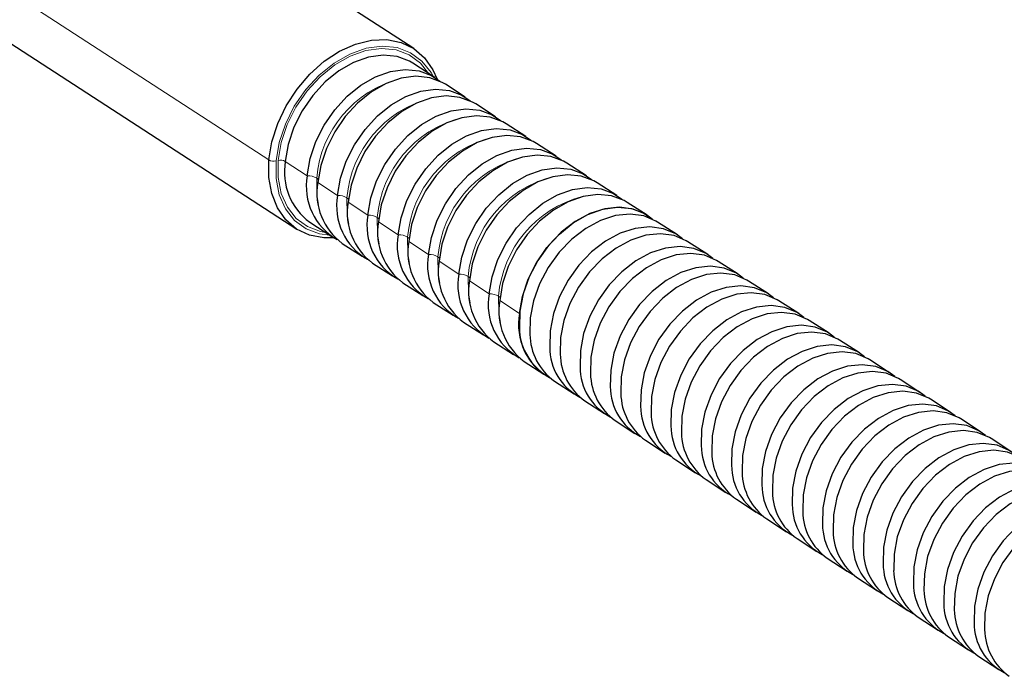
# Model space of a CAD drawing. Header units: millimetres. Extents: x 5 to 418, y 2 to 292.
# Tile 13 of 16: x 266 to 314, y 104 to 136. Entities that reach past the tile are written whole.
import ezdxf

# ---------------------------------------------------------------- set-up
doc = ezdxf.new("R2010")
doc.units = ezdxf.units.MM

msp = doc.modelspace()

# ---------------------------------------------------------------- linework, layer by layer
at = {"color": 7, "linetype": 'Continuous', "lineweight": 25}
for p, q in [((285.3875, 134.8823), (226.3521, 173.1886)), ((220.6368, 164.3803), (279.6721, 126.0741)), ((286.4186, 133.4682), (285.3432, 134.1659)), ((287.8982, 132.5081), (286.9311, 133.1356)), ((289.3778, 131.5481), (288.4107, 132.1756)), ((290.8573, 130.588), (289.8903, 131.2155)), ((292.3369, 129.628), (291.3699, 130.2554)), ((293.8165, 128.6679), (292.8495, 129.2954)), ((295.2961, 127.7078), (294.3291, 128.3353)), ((296.7757, 126.7478), (295.8086, 127.3753)), ((280.3083, 126.4063), (281.3836, 125.7086)), ((298.2553, 125.7877), (297.2882, 126.4152)), ((299.7348, 124.8277), (298.7678, 125.4552)), ((281.8962, 125.376), (282.8632, 124.7485)), ((301.2144, 123.8676), (300.2474, 124.4951)), ((283.3757, 124.4159), (284.3428, 123.7885)), ((302.694, 122.9076), (301.727, 123.535)), ((284.8553, 123.4559), (285.8224, 122.8284)), ((304.1736, 121.9475), (303.2066, 122.575)), ((286.3349, 122.4958), (287.3019, 121.8683)), ((305.6532, 120.9874), (304.6861, 121.6149)), ((287.8145, 121.5358), (288.7815, 120.9083)), ((307.1328, 120.0274), (306.1657, 120.6549)), ((289.2941, 120.5757), (290.2611, 119.9482)), ((308.6123, 119.0673), (307.6453, 119.6948)), ((290.7737, 119.6157), (291.7407, 118.9882)), ((310.0919, 118.1073), (309.1249, 118.7347)), ((292.2532, 118.6556), (293.2203, 118.0281)), ((311.5715, 117.1472), (310.6045, 117.7747)), ((293.7328, 117.6955), (294.6999, 117.0681)), ((313.0511, 116.1871), (312.0841, 116.8146)), ((295.2124, 116.7355), (296.1795, 116.108)), ((314.5307, 115.2271), (313.5636, 115.8546)), ((296.692, 115.7754), (297.659, 115.1479)), ((298.1716, 114.8154), (299.1386, 114.1879)), ((299.6512, 113.8553), (300.6182, 113.2278)), ((301.1307, 112.8953), (302.0978, 112.2678)), ((302.6103, 111.9352), (303.5774, 111.3077)), ((304.0899, 110.9751), (305.057, 110.3477)), ((305.5695, 110.0151), (306.5365, 109.3876)), ((307.0491, 109.055), (308.0161, 108.4275)), ((308.5287, 108.095), (309.4957, 107.4675)), ((310.0082, 107.1349), (310.9753, 106.5074)), ((311.4878, 106.1749), (312.4549, 105.5474)), ((312.9674, 105.2148), (313.9345, 104.5873))]:
    msp.add_line(p, q, dxfattribs=at)
at = {"color": 7, "linetype": 'Continuous', "lineweight": 18}
for p, q in [((278.3173, 129.4449), (219.2819, 167.7512)), ((279.1147, 129.3759), (280.1901, 128.6781)), ((280.7026, 128.3455), (281.6697, 127.718)), ((282.1822, 127.3855), (283.1492, 126.758)), ((283.6618, 126.4254), (284.6288, 125.7979)), ((285.1414, 125.4654), (286.1084, 124.8379)), ((286.6209, 124.5053), (287.588, 123.8778)), ((288.1005, 123.5452), (289.0676, 122.9178)), ((289.5801, 122.5852), (290.5472, 121.9577))]:
    msp.add_line(p, q, dxfattribs=at)
at = {"color": 7, "linetype": 'Continuous', "lineweight": 25, "flags": 128}
for points in [[(278.3173, 129.4449), (278.4632, 130.3327), (278.7476, 131.2255), (279.1608, 132.0928), (279.6887, 132.9052), (280.3133, 133.6349), (281.0135, 134.2571), (281.7652, 134.7506), (282.5431, 135.0987), (283.3204, 135.2893), (284.0709, 135.3162), (284.7688, 135.1783), (285.3905, 134.8803), (285.9148, 134.4324), (286.3239, 133.8499), (286.5264, 133.3939)], [(285.3432, 134.1659), (285.1831, 134.2609), (284.5744, 134.4891), (283.8985, 134.5558), (283.1813, 134.4584), (282.4505, 134.2006), (281.7341, 133.7924), (281.0597, 133.2495), (280.4531, 132.5927), (279.9377, 131.8472), (279.5333, 131.0418), (279.2554, 130.2073), (279.1147, 129.3759)], [(280.1901, 128.6781), (280.3307, 129.5096), (280.6086, 130.344), (281.013, 131.1495), (281.5284, 131.8949), (282.135, 132.5517), (282.8095, 133.0947), (283.5259, 133.5029), (284.2567, 133.7606), (284.9738, 133.858), (285.6498, 133.7914), (286.2585, 133.5632), (286.6639, 133.285)], [(286.9311, 133.1356), (286.771, 133.2306), (286.1623, 133.4588), (285.4864, 133.5255), (284.7692, 133.428), (284.0384, 133.1703), (283.322, 132.7621), (282.6476, 132.2192), (282.041, 131.5624), (281.5256, 130.8169), (281.1212, 130.0115), (280.8433, 129.177), (280.7026, 128.3455)], [(281.6697, 127.718), (281.8103, 128.5495), (282.0882, 129.384), (282.4926, 130.1894), (283.008, 130.9349), (283.6146, 131.5917), (284.289, 132.1346), (285.0054, 132.5428), (285.7363, 132.8005), (286.4534, 132.898), (287.1293, 132.8313), (287.7381, 132.6031), (288.1435, 132.325)], [(288.4107, 132.1756), (288.2506, 132.2706), (287.6419, 132.4987), (286.966, 132.5654), (286.2488, 132.468), (285.518, 132.2102), (284.8016, 131.802), (284.1271, 131.2591), (283.5206, 130.6023), (283.0052, 129.8568), (282.6008, 129.0514), (282.3229, 128.2169), (282.1822, 127.3855)], [(283.1492, 126.758), (283.2899, 127.5894), (283.5678, 128.4239), (283.9722, 129.2294), (284.4876, 129.9748), (285.0942, 130.6316), (285.7686, 131.1746), (286.485, 131.5827), (287.2158, 131.8405), (287.933, 131.9379), (288.6089, 131.8712), (289.2177, 131.6431), (289.6231, 131.3649)], [(289.8903, 131.2155), (289.7302, 131.3105), (289.1215, 131.5387), (288.4455, 131.6053), (287.7284, 131.5079), (286.9976, 131.2502), (286.2812, 130.842), (285.6067, 130.299), (285.0001, 129.6422), (284.4848, 128.8968), (284.0803, 128.0913), (283.8025, 127.2569), (283.6618, 126.4254)], [(284.6288, 125.7979), (284.7695, 126.6294), (285.0474, 127.4639), (285.4518, 128.2693), (285.9672, 129.0148), (286.5738, 129.6716), (287.2482, 130.2145), (287.9646, 130.6227), (288.6954, 130.8804), (289.4126, 130.9779), (290.0885, 130.9112), (290.6972, 130.683), (291.1027, 130.4048)], [(291.3699, 130.2554), (291.2098, 130.3504), (290.6011, 130.5786), (289.9251, 130.6453), (289.208, 130.5479), (288.4772, 130.2901), (287.7608, 129.8819), (287.0863, 129.339), (286.4797, 128.6822), (285.9643, 127.9367), (285.5599, 127.1313), (285.282, 126.2968), (285.1414, 125.4654)], [(286.1084, 124.8379), (286.2491, 125.6693), (286.527, 126.5038), (286.9314, 127.3092), (287.4468, 128.0547), (288.0533, 128.7115), (288.7278, 129.2544), (289.4442, 129.6626), (290.175, 129.9204), (290.8922, 130.0178), (291.5681, 129.9511), (292.1768, 129.723), (292.5822, 129.4448)], [(281.4954, 125.6404), (280.9888, 125.6401), (280.2908, 125.7781), (279.6691, 126.076), (279.1448, 126.5239), (278.7358, 127.1064), (278.456, 127.8038), (278.3149, 128.5922), (278.3173, 129.4449)], [(292.8495, 129.2954), (292.6894, 129.3904), (292.0806, 129.6186), (291.4047, 129.6852), (290.6876, 129.5878), (289.9567, 129.33), (289.2403, 128.9219), (288.5659, 128.3789), (287.9593, 127.7221), (287.4439, 126.9767), (287.0395, 126.1712), (286.7616, 125.3368), (286.6209, 124.5053)], [(287.588, 123.8778), (287.7287, 124.7093), (288.0065, 125.5437), (288.411, 126.3492), (288.9264, 127.0946), (289.5329, 127.7515), (290.2074, 128.2944), (290.9238, 128.7026), (291.6546, 128.9603), (292.3718, 129.0577), (293.0477, 128.9911), (293.6564, 128.7629), (294.0618, 128.4847)], [(294.3291, 128.3353), (294.169, 128.4303), (293.5602, 128.6585), (292.8843, 128.7252), (292.1671, 128.6277), (291.4363, 128.37), (290.7199, 127.9618), (290.0455, 127.4189), (289.4389, 126.7621), (288.9235, 126.0166), (288.5191, 125.2112), (288.2412, 124.3767), (288.1005, 123.5452)], [(289.0676, 122.9178), (289.2082, 123.7492), (289.4861, 124.5837), (289.8905, 125.3891), (290.4059, 126.1346), (291.0125, 126.7914), (291.687, 127.3343), (292.4034, 127.7425), (293.1342, 128.0003), (293.8513, 128.0977), (294.5273, 128.031), (295.136, 127.8028), (295.5414, 127.5247)], [(295.8086, 127.3753), (295.6485, 127.4703), (295.0398, 127.6984), (294.3639, 127.7651), (293.6467, 127.6677), (292.9159, 127.4099), (292.1995, 127.0017), (291.5251, 126.4588), (290.9185, 125.802), (290.4031, 125.0566), (289.9987, 124.2511), (289.7208, 123.4166), (289.5801, 122.5852)], [(297.021, 126.5646), (296.6942, 126.7983), (296.0968, 127.0486), (295.4288, 127.1382), (294.7157, 127.0637), (293.9851, 126.8279), (293.265, 126.44), (292.5831, 125.9148), (291.9655, 125.2725), (291.4361, 124.5379), (291.0151, 123.739), (290.7187, 122.9067), (290.5583, 122.0729), (290.5402, 121.2696)], [(290.5472, 121.9577), (290.6878, 122.7892), (290.9657, 123.6236), (291.3701, 124.4291), (291.8855, 125.1745), (292.4921, 125.8313), (293.1665, 126.3743), (293.8829, 126.7825), (294.6138, 127.0402), (295.3309, 127.1376), (296.0068, 127.071), (296.6156, 126.8428), (297.021, 126.5646)], [(297.2882, 126.4152), (297.2067, 126.4657), (296.6093, 126.716), (295.9413, 126.8056), (295.2283, 126.7311), (294.4977, 126.4954), (293.7776, 126.1074), (293.0957, 125.5822), (292.4781, 124.94), (291.9486, 124.2053), (291.5276, 123.4064), (291.2312, 122.5741), (291.0709, 121.7403), (291.0527, 120.937)], [(298.5006, 125.6045), (298.1737, 125.8383), (297.5764, 126.0885), (296.9083, 126.1781), (296.1953, 126.1036), (295.4647, 125.8679), (294.7446, 125.48), (294.0627, 124.9548), (293.4451, 124.3125), (292.9157, 123.5778), (292.4947, 122.7789), (292.1983, 121.9466), (292.0379, 121.1128), (292.0198, 120.3095)], [(298.5006, 125.6045), (298.1737, 125.8383), (297.5764, 126.0885), (296.9083, 126.1781), (296.1953, 126.1036), (295.4647, 125.8679), (294.7446, 125.48), (294.0627, 124.9548), (293.4451, 124.3125), (292.9157, 123.5778), (292.4947, 122.7789), (292.1983, 121.9466), (292.0379, 121.1128), (292.0198, 120.3095)], [(298.7678, 125.4552), (298.6863, 125.5057), (298.0889, 125.7559), (297.4209, 125.8455), (296.7079, 125.771), (295.9773, 125.5353), (295.2572, 125.1474), (294.5752, 124.6222), (293.9577, 123.9799), (293.4282, 123.2452), (293.0072, 122.4464), (292.7108, 121.614), (292.5505, 120.7802), (292.5323, 119.977)], [(299.9802, 124.6445), (299.6533, 124.8782), (299.056, 125.1285), (298.3879, 125.2181), (297.6749, 125.1436), (296.9443, 124.9078), (296.2242, 124.5199), (295.5423, 123.9947), (294.9247, 123.3524), (294.3953, 122.6177), (293.9742, 121.8189), (293.6779, 120.9866), (293.5175, 120.1527), (293.4993, 119.3495)], [(299.9802, 124.6445), (299.6533, 124.8782), (299.056, 125.1285), (298.3879, 125.2181), (297.6749, 125.1436), (296.9443, 124.9078), (296.2242, 124.5199), (295.5423, 123.9947), (294.9247, 123.3524), (294.3953, 122.6177), (293.9742, 121.8189), (293.6779, 120.9866), (293.5175, 120.1527), (293.4993, 119.3495)], [(300.2474, 124.4951), (300.1659, 124.5456), (299.5685, 124.7959), (298.9005, 124.8855), (298.1875, 124.811), (297.4569, 124.5752), (296.7368, 124.1873), (296.0548, 123.6621), (295.4373, 123.0199), (294.9078, 122.2852), (294.4868, 121.4863), (294.1904, 120.654), (294.0301, 119.8202), (294.0119, 119.0169)], [(301.4597, 123.6844), (301.1329, 123.9181), (300.5355, 124.1684), (299.8675, 124.258), (299.1545, 124.1835), (298.4239, 123.9478), (297.7038, 123.5598), (297.0219, 123.0346), (296.4043, 122.3924), (295.8748, 121.6577), (295.4538, 120.8588), (295.1575, 120.0265), (294.9971, 119.1927), (294.9789, 118.3894)], [(301.4597, 123.6844), (301.1329, 123.9181), (300.5355, 124.1684), (299.8675, 124.258), (299.1545, 124.1835), (298.4239, 123.9478), (297.7038, 123.5598), (297.0219, 123.0346), (296.4043, 122.3924), (295.8748, 121.6577), (295.4538, 120.8588), (295.1575, 120.0265), (294.9971, 119.1927), (294.9789, 118.3894)], [(301.727, 123.535), (301.6454, 123.5856), (301.0481, 123.8358), (300.38, 123.9254), (299.667, 123.8509), (298.9364, 123.6152), (298.2163, 123.2273), (297.5344, 122.7021), (296.9168, 122.0598), (296.3874, 121.3251), (295.9664, 120.5263), (295.67, 119.6939), (295.5096, 118.8601), (295.4915, 118.0568)], [(302.9393, 122.7244), (302.6125, 122.9581), (302.0151, 123.2083), (301.3471, 123.2979), (300.6341, 123.2234), (299.9035, 122.9877), (299.1834, 122.5998), (298.5014, 122.0746), (297.8839, 121.4323), (297.3544, 120.6976), (296.9334, 119.8988), (296.637, 119.0664), (296.4767, 118.2326), (296.4585, 117.4294)], [(302.9393, 122.7244), (302.6125, 122.9581), (302.0151, 123.2083), (301.3471, 123.2979), (300.6341, 123.2234), (299.9035, 122.9877), (299.1834, 122.5998), (298.5014, 122.0746), (297.8839, 121.4323), (297.3544, 120.6976), (296.9334, 119.8988), (296.637, 119.0664), (296.4767, 118.2326), (296.4585, 117.4294)], [(303.2066, 122.575), (303.125, 122.6255), (302.5277, 122.8758), (301.8596, 122.9654), (301.1466, 122.8909), (300.416, 122.6551), (299.6959, 122.2672), (299.014, 121.742), (298.3964, 121.0997), (297.867, 120.3651), (297.446, 119.5662), (297.1496, 118.7339), (296.9892, 117.9), (296.971, 117.0968)], [(304.4189, 121.7643), (304.0921, 121.998), (303.4947, 122.2483), (302.8267, 122.3379), (302.1137, 122.2634), (301.3831, 122.0276), (300.663, 121.6397), (299.981, 121.1145), (299.3635, 120.4723), (298.834, 119.7376), (298.413, 118.9387), (298.1166, 118.1064), (297.9563, 117.2726), (297.9381, 116.4693)], [(304.4189, 121.7643), (304.0921, 121.998), (303.4947, 122.2483), (302.8267, 122.3379), (302.1137, 122.2634), (301.3831, 122.0276), (300.663, 121.6397), (299.981, 121.1145), (299.3635, 120.4723), (298.834, 119.7376), (298.413, 118.9387), (298.1166, 118.1064), (297.9563, 117.2726), (297.9381, 116.4693)], [(304.6861, 121.6149), (304.6046, 121.6655), (304.0072, 121.9157), (303.3392, 122.0053), (302.6262, 121.9308), (301.8956, 121.6951), (301.1755, 121.3072), (300.4936, 120.782), (299.876, 120.1397), (299.3465, 119.405), (298.9255, 118.6061), (298.6292, 117.7738), (298.4688, 116.94), (298.4506, 116.1367)], [(305.8985, 120.8043), (305.5717, 121.038), (304.9743, 121.2882), (304.3063, 121.3778), (303.5932, 121.3033), (302.8626, 121.0676), (302.1425, 120.6797), (301.4606, 120.1545), (300.843, 119.5122), (300.3136, 118.7775), (299.8926, 117.9787), (299.5962, 117.1463), (299.4358, 116.3125), (299.4177, 115.5092)], [(305.8985, 120.8043), (305.5717, 121.038), (304.9743, 121.2882), (304.3063, 121.3778), (303.5932, 121.3033), (302.8626, 121.0676), (302.1425, 120.6797), (301.4606, 120.1545), (300.843, 119.5122), (300.3136, 118.7775), (299.8926, 117.9787), (299.5962, 117.1463), (299.4358, 116.3125), (299.4177, 115.5092)], [(306.1657, 120.6549), (306.0842, 120.7054), (305.4868, 120.9557), (304.8188, 121.0453), (304.1058, 120.9708), (303.3752, 120.735), (302.6551, 120.3471), (301.9732, 119.8219), (301.3556, 119.1796), (300.8261, 118.4449), (300.4051, 117.6461), (300.1087, 116.8137), (299.9484, 115.9799), (299.9302, 115.1767)], [(307.3781, 119.8442), (307.0512, 120.0779), (306.4539, 120.3282), (305.7858, 120.4178), (305.0728, 120.3433), (304.3422, 120.1075), (303.6221, 119.7196), (302.9402, 119.1944), (302.3226, 118.5521), (301.7932, 117.8175), (301.3722, 117.0186), (301.0758, 116.1863), (300.9154, 115.3524), (300.8973, 114.5492)], [(307.3781, 119.8442), (307.0512, 120.0779), (306.4539, 120.3282), (305.7858, 120.4178), (305.0728, 120.3433), (304.3422, 120.1075), (303.6221, 119.7196), (302.9402, 119.1944), (302.3226, 118.5521), (301.7932, 117.8175), (301.3722, 117.0186), (301.0758, 116.1863), (300.9154, 115.3524), (300.8973, 114.5492)], [(307.6453, 119.6948), (307.5638, 119.7453), (306.9664, 119.9956), (306.2984, 120.0852), (305.5854, 120.0107), (304.8548, 119.775), (304.1347, 119.387), (303.4527, 118.8618), (302.8352, 118.2196), (302.3057, 117.4849), (301.8847, 116.686), (301.5883, 115.8537), (301.428, 115.0199), (301.4098, 114.2166)], [(308.8577, 118.8841), (308.5308, 119.1179), (307.9335, 119.3681), (307.2654, 119.4577), (306.5524, 119.3832), (305.8218, 119.1475), (305.1017, 118.7596), (304.4198, 118.2344), (303.8022, 117.5921), (303.2728, 116.8574), (302.8517, 116.0585), (302.5554, 115.2262), (302.395, 114.3924), (302.3768, 113.5891)], [(308.8577, 118.8841), (308.5308, 119.1179), (307.9335, 119.3681), (307.2654, 119.4577), (306.5524, 119.3832), (305.8218, 119.1475), (305.1017, 118.7596), (304.4198, 118.2344), (303.8022, 117.5921), (303.2728, 116.8574), (302.8517, 116.0585), (302.5554, 115.2262), (302.395, 114.3924), (302.3768, 113.5891)], [(309.1249, 118.7347), (309.0434, 118.7853), (308.446, 119.0355), (307.778, 119.1251), (307.065, 119.0506), (306.3344, 118.8149), (305.6143, 118.427), (304.9323, 117.9018), (304.3148, 117.2595), (303.7853, 116.5248), (303.3643, 115.726), (303.0679, 114.8936), (302.9076, 114.0598), (302.8894, 113.2566)], [(310.3372, 117.9241), (310.0104, 118.1578), (309.413, 118.4081), (308.745, 118.4977), (308.032, 118.4232), (307.3014, 118.1874), (306.5813, 117.7995), (305.8994, 117.2743), (305.2818, 116.632), (304.7523, 115.8973), (304.3313, 115.0985), (304.035, 114.2662), (303.8746, 113.4323), (303.8564, 112.6291)], [(310.3372, 117.9241), (310.0104, 118.1578), (309.413, 118.4081), (308.745, 118.4977), (308.032, 118.4232), (307.3014, 118.1874), (306.5813, 117.7995), (305.8994, 117.2743), (305.2818, 116.632), (304.7523, 115.8973), (304.3313, 115.0985), (304.035, 114.2662), (303.8746, 113.4323), (303.8564, 112.6291)], [(310.6045, 117.7747), (310.5229, 117.8252), (309.9256, 118.0755), (309.2576, 118.1651), (308.5445, 118.0906), (307.8139, 117.8548), (307.0938, 117.4669), (306.4119, 116.9417), (305.7943, 116.2995), (305.2649, 115.5648), (304.8439, 114.7659), (304.5475, 113.9336), (304.3871, 113.0998), (304.369, 112.2965)], [(311.8168, 116.964), (311.49, 117.1977), (310.8926, 117.448), (310.2246, 117.5376), (309.5116, 117.4631), (308.781, 117.2274), (308.0609, 116.8394), (307.3789, 116.3142), (306.7614, 115.672), (306.2319, 114.9373), (305.8109, 114.1384), (305.5145, 113.3061), (305.3542, 112.4723), (305.336, 111.669)], [(311.8168, 116.964), (311.49, 117.1977), (310.8926, 117.448), (310.2246, 117.5376), (309.5116, 117.4631), (308.781, 117.2274), (308.0609, 116.8394), (307.3789, 116.3142), (306.7614, 115.672), (306.2319, 114.9373), (305.8109, 114.1384), (305.5145, 113.3061), (305.3542, 112.4723), (305.336, 111.669)], [(312.0841, 116.8146), (312.0025, 116.8652), (311.4052, 117.1154), (310.7371, 117.205), (310.0241, 117.1305), (309.2935, 116.8948), (308.5734, 116.5069), (307.8915, 115.9817), (307.2739, 115.3394), (306.7445, 114.6047), (306.3235, 113.8059), (306.0271, 112.9735), (305.8667, 112.1397), (305.8485, 111.3364)], [(313.2964, 116.004), (312.9696, 116.2377), (312.3722, 116.4879), (311.7042, 116.5775), (310.9912, 116.503), (310.2606, 116.2673), (309.5405, 115.8794), (308.8585, 115.3542), (308.241, 114.7119), (307.7115, 113.9772), (307.2905, 113.1784), (306.9941, 112.346), (306.8338, 111.5122), (306.8156, 110.709)], [(313.2964, 116.004), (312.9696, 116.2377), (312.3722, 116.4879), (311.7042, 116.5775), (310.9912, 116.503), (310.2606, 116.2673), (309.5405, 115.8794), (308.8585, 115.3542), (308.241, 114.7119), (307.7115, 113.9772), (307.2905, 113.1784), (306.9941, 112.346), (306.8338, 111.5122), (306.8156, 110.709)], [(313.5636, 115.8546), (313.4821, 115.9051), (312.8847, 116.1554), (312.2167, 116.245), (311.5037, 116.1705), (310.7731, 115.9347), (310.053, 115.5468), (309.3711, 115.0216), (308.7535, 114.3793), (308.224, 113.6447), (307.803, 112.8458), (307.5067, 112.0135), (307.3463, 111.1796), (307.3281, 110.3764)], [(314.776, 115.0439), (314.4492, 115.2776), (313.8518, 115.5279), (313.1838, 115.6175), (312.4707, 115.543), (311.7402, 115.3072), (311.02, 114.9193), (310.3381, 114.3941), (309.7205, 113.7519), (309.1911, 113.0172), (308.7701, 112.2183), (308.4737, 111.386), (308.3133, 110.5522), (308.2952, 109.7489)], [(314.776, 115.0439), (314.4492, 115.2776), (313.8518, 115.5279), (313.1838, 115.6175), (312.4707, 115.543), (311.7402, 115.3072), (311.02, 114.9193), (310.3381, 114.3941), (309.7205, 113.7519), (309.1911, 113.0172), (308.7701, 112.2183), (308.4737, 111.386), (308.3133, 110.5522), (308.2952, 109.7489)], [(315.0432, 114.8945), (314.9617, 114.9451), (314.3643, 115.1953), (313.6963, 115.2849), (312.9833, 115.2104), (312.2527, 114.9747), (311.5326, 114.5867), (310.8507, 114.0616), (310.2331, 113.4193), (309.7036, 112.6846), (309.2826, 111.8857), (308.9862, 111.0534), (308.8259, 110.2196), (308.8077, 109.4163)], [(316.2556, 114.0839), (315.9287, 114.3176), (315.3314, 114.5678), (314.6633, 114.6574), (313.9503, 114.5829), (313.2197, 114.3472), (312.4996, 113.9593), (311.8177, 113.4341), (311.2001, 112.7918), (310.6707, 112.0571), (310.2497, 111.2583), (309.9533, 110.4259), (309.7929, 109.5921), (309.7748, 108.7888)], [(316.2556, 114.0839), (315.9287, 114.3176), (315.3314, 114.5678), (314.6633, 114.6574), (313.9503, 114.5829), (313.2197, 114.3472), (312.4996, 113.9593), (311.8177, 113.4341), (311.2001, 112.7918), (310.6707, 112.0571), (310.2497, 111.2583), (309.9533, 110.4259), (309.7929, 109.5921), (309.7748, 108.7888)], [(316.5228, 113.9345), (316.4413, 113.985), (315.8439, 114.2353), (315.1759, 114.3249), (314.4629, 114.2504), (313.7323, 114.0146), (313.0122, 113.6267), (312.3302, 113.1015), (311.7127, 112.4592), (311.1832, 111.7245), (310.7622, 110.9257), (310.4658, 110.0933), (310.3055, 109.2595), (310.2873, 108.4563)], [(317.7352, 113.1238), (317.4083, 113.3575), (316.811, 113.6078), (316.1429, 113.6974), (315.4299, 113.6229), (314.6993, 113.3871), (313.9792, 112.9992), (313.2973, 112.474), (312.6797, 111.8317), (312.1503, 111.0971), (311.7292, 110.2982), (311.4329, 109.4659), (311.2725, 108.632), (311.2543, 107.8288)], [(317.7352, 113.1238), (317.4083, 113.3575), (316.811, 113.6078), (316.1429, 113.6974), (315.4299, 113.6229), (314.6993, 113.3871), (313.9792, 112.9992), (313.2973, 112.474), (312.6797, 111.8317), (312.1503, 111.0971), (311.7292, 110.2982), (311.4329, 109.4659), (311.2725, 108.632), (311.2543, 107.8288)], [(318.0024, 112.9744), (317.9209, 113.0249), (317.3235, 113.2752), (316.6555, 113.3648), (315.9425, 113.2903), (315.2119, 113.0546), (314.4918, 112.6666), (313.8098, 112.1414), (313.1923, 111.4992), (312.6628, 110.7645), (312.2418, 109.9656), (311.9454, 109.1333), (311.7851, 108.2995), (311.7669, 107.4962)], [(319.2147, 112.1637), (318.8879, 112.3975), (318.2905, 112.6477), (317.6225, 112.7373), (316.9095, 112.6628), (316.1789, 112.4271), (315.4588, 112.0391), (314.7769, 111.514), (314.1593, 110.8717), (313.6298, 110.137), (313.2088, 109.3381), (312.9125, 108.5058), (312.7521, 107.672), (312.7339, 106.8687)], [(319.2147, 112.1637), (318.8879, 112.3975), (318.2905, 112.6477), (317.6225, 112.7373), (316.9095, 112.6628), (316.1789, 112.4271), (315.4588, 112.0391), (314.7769, 111.514), (314.1593, 110.8717), (313.6298, 110.137), (313.2088, 109.3381), (312.9125, 108.5058), (312.7521, 107.672), (312.7339, 106.8687)], [(319.482, 112.0143), (319.4005, 112.0649), (318.8031, 112.3151), (318.1351, 112.4047), (317.422, 112.3302), (316.6914, 112.0945), (315.9713, 111.7066), (315.2894, 111.1814), (314.6718, 110.5391), (314.1424, 109.8044), (313.7214, 109.0056), (313.425, 108.1732), (313.2646, 107.3394), (313.2465, 106.5362)]]:
    msp.add_lwpolyline(points, dxfattribs=at)
at = {"color": 7, "linetype": 'Continuous', "lineweight": 18, "flags": 128}
for points in [[(286.3248, 133.5291), (286.2272, 133.7063), (285.7865, 134.2674), (285.2263, 134.6792), (284.5682, 134.9259), (283.8375, 134.998), (283.0622, 134.8927), (282.2721, 134.614), (281.4976, 134.1727), (280.7685, 133.5858), (280.1127, 132.8757), (279.5556, 132.0698), (279.1184, 131.1991), (278.8179, 130.2969), (278.6659, 129.3981)], [(278.7662, 129.4227), (278.9144, 130.2991), (279.2073, 131.1787), (279.6336, 132.0276), (280.1769, 132.8134), (280.8162, 133.5057), (281.5271, 134.078), (282.2823, 134.5082), (283.0526, 134.7799), (283.8085, 134.8826), (284.521, 134.8123), (285.1626, 134.5718), (285.7088, 134.1703), (286.1115, 133.6675)], [(278.6659, 129.3981), (278.668, 128.537), (278.8241, 127.7469), (279.1284, 127.058), (279.5691, 126.4969), (280.1293, 126.0851), (280.7873, 125.8384), (281.2898, 125.7695)], [(281.0765, 125.9078), (280.8346, 125.952), (280.193, 126.1925), (279.6468, 126.594), (279.2172, 127.1411), (278.9205, 127.8128), (278.7682, 128.5831), (278.7662, 129.4227)], [(280.7408, 127.274), (280.6537, 127.7593), (280.6469, 128.561)], [(282.2204, 126.314), (282.1333, 126.7992), (282.1265, 127.601)], [(283.7, 125.3539), (283.6129, 125.8392), (283.6061, 126.6409)], [(285.1795, 124.3939), (285.0925, 124.8791), (285.0857, 125.6808)], [(286.6591, 123.4338), (286.5721, 123.919), (286.5653, 124.7208)], [(288.1387, 122.4737), (288.0516, 122.959), (288.0449, 123.7607)], [(289.6183, 121.5137), (289.5312, 121.9989), (289.5244, 122.8007)]]:
    msp.add_lwpolyline(points, dxfattribs=at)
at = {"color": 7, "linetype": 'Continuous', "lineweight": 18}
for centre, radius, start, end in [((286.1222, 128.1031), 5.4944, 104.70967, 175.21963), ((287.6018, 127.1431), 5.4944, 104.70967, 175.21963), ((289.0814, 126.183), 5.4944, 104.70967, 175.21963), ((290.5609, 125.223), 5.4944, 104.70967, 175.21963), ((278.5537, 129.8837), 0.4984, 241.69396, 283.01091), ((278.8784, 128.937), 0.4984, 61.69396, 103.01091), ((292.0405, 124.2629), 5.4944, 104.70967, 175.21963), ((280.1968, 127.7546), 0.9235, 60.83163, 90.42037), ((280.509, 128.3343), 0.2654, 38.05687, 58.69058), ((293.5201, 123.3029), 5.4944, 104.70967, 175.21963), ((281.6764, 126.7946), 0.9235, 60.83163, 90.42037), ((281.9886, 127.3742), 0.2654, 38.05687, 58.69058), ((294.9997, 122.3428), 5.4944, 104.70967, 175.21963), ((283.156, 125.8345), 0.9235, 60.83163, 90.42037), ((283.4682, 126.4141), 0.2654, 38.05687, 58.69058), ((284.6356, 124.8745), 0.9235, 60.83163, 90.42037), ((284.9478, 125.4541), 0.2654, 38.05687, 58.69058), ((286.1152, 123.9144), 0.9235, 60.83163, 90.42037), ((286.4273, 124.494), 0.2654, 38.05687, 58.69058), ((287.5948, 122.9543), 0.9235, 60.83163, 90.42037), ((287.9069, 123.534), 0.2654, 38.05687, 58.69058), ((289.0743, 121.9943), 0.9235, 60.83163, 90.42037), ((289.3865, 122.5739), 0.2654, 38.05687, 58.69058)]:
    msp.add_arc(centre, radius, start, end, dxfattribs=at)
at = {"color": 7, "linetype": 'Continuous', "lineweight": 25}
for centre, radius, start, end in [((282.1307, 128.8635), 3.0592, 170.35783, 233.43558), ((283.1021, 128.1404), 2.9613, 169.53923, 240.6536), ((283.7186, 127.8331), 3.0592, 170.35783, 233.43558), ((284.5817, 127.1804), 2.9613, 169.53923, 240.6536), ((285.1982, 126.8731), 3.0592, 170.35783, 233.43558), ((286.0613, 126.2203), 2.9613, 169.53923, 240.6536), ((286.6778, 125.913), 3.0592, 170.35783, 233.43558), ((287.5409, 125.2603), 2.9613, 169.53923, 240.6536), ((288.1574, 124.953), 3.0592, 170.35783, 233.43558), ((289.0205, 124.3002), 2.9613, 169.53923, 240.6536), ((289.6369, 123.9929), 3.0592, 170.35783, 233.43558), ((290.5001, 123.3402), 2.9613, 169.53923, 240.6536), ((291.1165, 123.0328), 3.0592, 170.35783, 233.43558), ((291.9796, 122.3801), 2.9613, 169.53923, 240.6536), ((292.5961, 122.0728), 3.0592, 170.35783, 233.43558), ((293.4592, 121.42), 2.9613, 169.53923, 240.6536), ((293.2725, 121.2609), 2.7323, 179.81697, 242.4313), ((293.9069, 120.9824), 2.8546, 180.91076, 234.5978), ((294.7521, 120.3008), 2.7323, 179.81697, 242.4313), ((295.3865, 120.0223), 2.8546, 180.91076, 234.5978), ((296.2316, 119.3407), 2.7323, 179.81697, 242.4313), ((296.8661, 119.0623), 2.8546, 180.91076, 234.5978), ((297.7112, 118.3807), 2.7323, 179.81697, 242.4313), ((298.3457, 118.1022), 2.8546, 180.91076, 234.5978), ((299.1908, 117.4206), 2.7323, 179.81697, 242.4313), ((299.8253, 117.1422), 2.8546, 180.91076, 234.5978), ((300.6704, 116.4606), 2.7323, 179.81697, 242.4313), ((301.3049, 116.1821), 2.8546, 180.91076, 234.5978), ((302.15, 115.5005), 2.7323, 179.81697, 242.4313), ((302.7844, 115.222), 2.8546, 180.91076, 234.5978), ((303.6296, 114.5405), 2.7323, 179.81697, 242.4313), ((304.264, 114.262), 2.8546, 180.91076, 234.5978), ((305.1091, 113.5804), 2.7323, 179.81697, 242.4313), ((305.7436, 113.3019), 2.8546, 180.91076, 234.5978), ((306.5887, 112.6203), 2.7323, 179.81697, 242.4313), ((307.2232, 112.3419), 2.8546, 180.91076, 234.5978), ((308.0683, 111.6603), 2.7323, 179.81697, 242.4313), ((308.7028, 111.3818), 2.8546, 180.91076, 234.5978), ((309.5479, 110.7002), 2.7323, 179.81697, 242.4313), ((310.1824, 110.4218), 2.8546, 180.91076, 234.5978), ((311.0275, 109.7402), 2.7323, 179.81697, 242.4313), ((311.6619, 109.4617), 2.8546, 180.91076, 234.5978), ((312.5071, 108.7801), 2.7323, 179.81697, 242.4313), ((313.1415, 108.5016), 2.8546, 180.91076, 234.5978), ((313.9866, 107.8201), 2.7323, 179.81697, 242.4313), ((314.6211, 107.5416), 2.8546, 180.91076, 234.5978), ((315.4662, 106.86), 2.7323, 179.81697, 242.4313), ((316.1007, 106.5815), 2.8546, 180.91076, 234.5978)]:
    msp.add_arc(centre, radius, start, end, dxfattribs=at)

doc.saveas('drawing.dxf')
